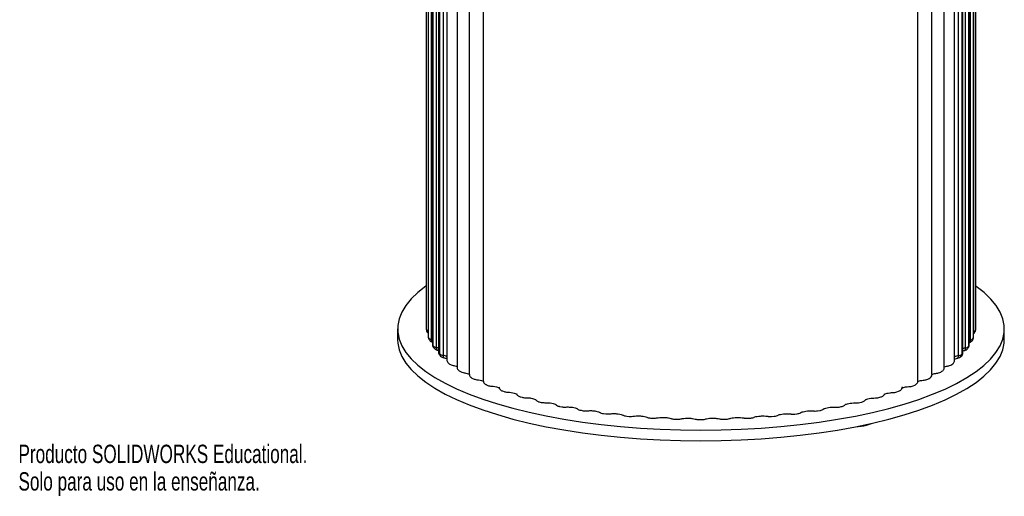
# Paper-space layout '_Dimétrica' of a CAD drawing. Header units: millimetres. Extents: x -264 to 96, y -298 to 347.
# Tile 1 of 4: x -263 to -4, y -298 to -173. Entities that reach past the tile are written whole.
import ezdxf

# ---------------------------------------------------------------- set-up
doc = ezdxf.new("R2010")
doc.units = ezdxf.units.MM
doc.styles.add('SLDTEXTSTYLE0', font='TXT', dxfattribs={"width": 0.7})

psp = doc.layouts.new('_Dimétrica')

# ---------------------------------------------------------------- linework, layer by layer
at = {"color": 7, "linetype": 'Continuous', "lineweight": 25}
for p, q in [((-156.04, -152.46), (-156.04, -254.29)), ((-156.03, -152.49), (-156.03, -254.31)), ((-156.01, -254.54), (-156.01, -152.71)), ((-11.18, -152.83), (-11.18, -254.65)), ((-11.15, -254.4), (-11.15, -152.57)), ((-11.15, -254.42), (-11.15, -152.6)), ((-11.14, -252.51), (-11.14, -150.68)), ((-155.51, -154.56), (-155.51, -256.39)), ((-155.5, -154.65), (-155.5, -256.47)), ((-155.41, -256.7), (-155.41, -154.87)), ((-154.73, -155.29), (-154.73, -257.11)), ((-12.49, -257.22), (-12.49, -155.4)), ((-11.81, -154.98), (-11.81, -256.81)), ((-11.72, -256.58), (-11.72, -154.76)), ((-11.7, -256.5), (-11.7, -154.67)), ((-154.43, -156.64), (-154.43, -258.47)), ((-154.38, -156.79), (-154.38, -258.61)), ((-154.23, -258.83), (-154.23, -157.01)), ((-153.45, -157.4), (-153.45, -259.22)), ((-13.81, -259.33), (-13.81, -157.51)), ((-13.02, -157.12), (-13.02, -258.94)), ((-12.87, -258.72), (-12.87, -156.9)), ((-12.82, -258.57), (-12.82, -156.75)), ((-152.79, -158.68), (-152.79, -260.5)), ((-152.69, -158.88), (-152.69, -260.7)), ((-152.49, -260.92), (-152.49, -159.09)), ((-151.6, -159.46), (-151.6, -261.29)), ((-150.61, -160.66), (-150.61, -262.48)), ((-16.69, -262.58), (-16.69, -160.76)), ((-15.68, -261.39), (-15.68, -159.57)), ((-14.79, -159.2), (-14.79, -261.03)), ((-14.58, -260.81), (-14.58, -158.99)), ((-14.49, -260.61), (-14.49, -158.78)), ((-147.9, -162.56), (-147.9, -264.39)), ((-19.43, -264.48), (-19.43, -162.66)), ((-144.69, -164.38), (-144.69, -266.2)), ((-141.01, -166.1), (-141.01, -267.92)), ((-26.36, -268.01), (-26.36, -166.18)), ((-22.66, -266.3), (-22.66, -164.47)), ((-163.59, -254.34), (-163.59, -257.17)), ((-156.04, -254.29), (-156.03, -254.31)), ((-156.03, -254.31), (-156.03, -254.41)), ((-156.03, -254.41), (-156, -254.66)), ((-11.16, -254.54), (-11.17, -254.4)), ((-3.59, -257.17), (-3.59, -254.34)), ((-155.5, -256.39), (-155.44, -256.79)), ((-155.44, -256.79), (-155.34, -257.03)), ((-11.88, -257.15), (-11.78, -256.91)), ((-11.78, -256.91), (-11.71, -256.5)), ((-11.19, -254.79), (-11.16, -254.54)), ((-154.24, -259.09), (-154.08, -259.32)), ((-13.18, -259.44), (-13.01, -259.21)), ((-153.1, -259.92), (-152.79, -260.01)), ((-152.46, -261.29), (-152.25, -261.52)), ((-15.03, -261.63), (-14.82, -261.4)), ((-14.57, -260.15), (-14.16, -260.03)), ((-150.15, -263.39), (-149.88, -263.61)), ((-17.43, -263.71), (-17.16, -263.5)), ((-147.32, -265.39), (-146.99, -265.59)), ((-143.99, -267.28), (-143.61, -267.47)), ((-23.75, -267.56), (-23.37, -267.37)), ((-20.34, -265.69), (-20.02, -265.49)), ((-140.19, -269.05), (-139.77, -269.22)), ((-30.52, -269.62), (-30.52, -269.73)), ((-27.62, -269.31), (-27.19, -269.13)), ((-135.94, -270.69), (-135.48, -270.85)), ((-131.29, -272.19), (-130.78, -272.34)), ((-36.65, -272.42), (-36.14, -272.27)), ((-31.93, -270.93), (-31.46, -270.77)), ((-126.26, -273.55), (-125.71, -273.68)), ((-120.89, -274.75), (-120.31, -274.87)), ((-47.15, -274.92), (-46.57, -274.81)), ((-41.73, -273.75), (-41.19, -273.62)), ((-115.22, -275.78), (-114.62, -275.88)), ((-110.24, -276.34), (-110.23, -276.35)), ((-109.3, -276.64), (-108.68, -276.72)), ((-103.18, -277.32), (-102.54, -277.38)), ((-96.91, -277.81), (-96.25, -277.85)), ((-71.25, -277.87), (-70.59, -277.83)), ((-64.96, -277.41), (-64.31, -277.35)), ((-58.81, -276.76), (-58.18, -276.68)), ((-52.86, -275.93), (-52.25, -275.83)), ((-90.53, -278.12), (-89.86, -278.14)), ((-84.09, -278.23), (-83.42, -278.23)), ((-77.65, -278.15), (-76.98, -278.13))]:
    psp.add_line(p, q, dxfattribs=at)
at = {"color": 8, "linetype": 'Continuous', "lineweight": 25}
for p, q in [((-11.16, -254.54), (-11.15, -254.42)), ((-11.15, -254.42), (-11.15, -254.4)), ((-156.01, -254.54), (-156, -254.67)), ((-11.19, -254.79), (-11.18, -254.65)), ((-150.61, -262.48), (-150.6, -262.5)), ((-19.43, -264.51), (-19.43, -264.48)), ((-90.53, -278.12), (-90.53, -278.12)), ((-76.98, -278.13), (-76.98, -278.13))]:
    psp.add_line(p, q, dxfattribs=at)
at = {"color": 7, "linetype": 'Continuous', "lineweight": 25, "flags": 128}
for points in [[(-156.02, -243.02), (-156.13, -243.1), (-158.22, -244.74), (-159.98, -246.42), (-161.39, -248.14), (-162.46, -249.88), (-163.18, -251.65), (-163.54, -253.43), (-163.54, -255.21), (-163.19, -256.99), (-162.48, -258.76), (-161.42, -260.5), (-160.01, -262.22), (-158.26, -263.91), (-156.18, -265.55), (-153.77, -267.14), (-151.05, -268.67), (-148.03, -270.14), (-144.72, -271.54), (-141.13, -272.86), (-137.29, -274.1), (-133.21, -275.26), (-128.91, -276.31), (-124.41, -277.27), (-119.72, -278.13), (-114.87, -278.88), (-109.88, -279.52), (-104.78, -280.05), (-99.58, -280.47), (-94.31, -280.77), (-88.99, -280.95), (-83.64, -281.01), (-78.3, -280.95), (-72.98, -280.77), (-67.71, -280.48), (-62.51, -280.06), (-57.4, -279.54), (-52.41, -278.9), (-47.56, -278.15), (-42.87, -277.29), (-38.36, -276.34), (-34.05, -275.28)], [(-34.05, -275.28), (-29.97, -274.13), (-26.12, -272.89), (-22.53, -271.57), (-19.22, -270.17), (-16.19, -268.7), (-13.46, -267.17), (-11.04, -265.58), (-8.95, -263.94), (-7.2, -262.26), (-5.78, -260.54), (-4.71, -258.79), (-3.99, -257.03), (-3.63, -255.25), (-3.63, -253.47), (-3.98, -251.69), (-4.69, -249.92), (-5.75, -248.18), (-7.16, -246.46), (-8.91, -244.77), (-10.99, -243.13), (-11.14, -243.03)], [(-163.59, -257.17), (-163.54, -258.04), (-163.19, -259.82), (-162.48, -261.58), (-161.42, -263.33), (-160.01, -265.05), (-158.26, -266.73), (-156.18, -268.37), (-153.77, -269.97), (-151.05, -271.5), (-148.03, -272.97), (-144.72, -274.37), (-141.13, -275.69), (-137.29, -276.93), (-133.21, -278.08), (-128.91, -279.14), (-124.41, -280.1), (-119.72, -280.96), (-114.87, -281.71), (-109.88, -282.35), (-104.78, -282.88), (-99.58, -283.3), (-94.31, -283.59), (-88.99, -283.77), (-83.64, -283.83), (-78.3, -283.78), (-72.98, -283.6), (-67.71, -283.3), (-62.51, -282.89), (-57.4, -282.37), (-52.41, -281.73), (-47.56, -280.98), (-42.87, -280.12), (-38.36, -279.16), (-34.05, -278.11)], [(-34.05, -278.11), (-29.97, -276.96), (-26.12, -275.72), (-22.53, -274.4), (-19.22, -273), (-16.19, -271.53), (-13.46, -270), (-11.04, -268.41), (-8.95, -266.77), (-7.2, -265.09), (-5.78, -263.37), (-4.71, -261.62), (-3.99, -259.86), (-3.63, -258.08), (-3.59, -257.17)]]:
    psp.add_lwpolyline(points, dxfattribs=at)
at = {"color": 8, "linetype": 'Continuous', "lineweight": 25, "flags": 128}
for points in [[(-11.15, -252.58), (-11.14, -252.54), (-11.14, -252.51)], [(-155.51, -256.39), (-155.51, -256.41), (-155.5, -256.47)], [(-155.5, -256.47), (-155.48, -256.66), (-155.44, -256.79)], [(-155.41, -256.7), (-155.39, -256.88), (-155.34, -257.04)], [(-11.88, -257.15), (-11.83, -256.99), (-11.81, -256.81)], [(-11.78, -256.91), (-11.74, -256.77), (-11.72, -256.58)], [(-11.72, -256.58), (-11.7, -256.52), (-11.7, -256.5)], [(-154.73, -257.11), (-154.44, -257.21), (-154.43, -257.22)], [(-12.82, -257.33), (-12.79, -257.32), (-12.49, -257.22)], [(-151.6, -261.29), (-151.59, -261.46), (-151.56, -261.62), (-151.51, -261.76), (-151.45, -261.87), (-151.37, -261.94), (-151.29, -261.98)], [(-15.99, -262.08), (-15.91, -262.05), (-15.83, -261.97), (-15.77, -261.87), (-15.72, -261.73), (-15.69, -261.57), (-15.68, -261.39)], [(-150.18, -263.37), (-150.18, -263.37), (-150.15, -263.39)], [(-39.92, -279.69), (-38.86, -279.34), (-38.61, -279.22)]]:
    psp.add_lwpolyline(points, dxfattribs=at)
at = {"color": 7, "linetype": 'Continuous', "lineweight": 25}
for centre, radius, start, end in [((-147.86, -253.38), 8.23, 186.4866, 188.0716), ((-19.36, -253.38), 8.27, 351.1434, 352.7232), ((-146.36, -252.95), 9.8, 201.0595, 202.471), ((-154.58, -256.1), 1.02, 215.719, 261.2161), ((-12.65, -256.19), 1.04, 278.7502, 323.7507), ((-20.94, -252.9), 9.92, 336.8357, 338.2349), ((-143.4, -251.33), 13.17, 213.534, 214.6924), ((-153.26, -257.86), 1.37, 224.8406, 261.9708), ((-14, -257.95), 1.39, 277.9839, 314.744), ((-23.96, -251.2), 13.4, 324.741, 325.8861), ((-139.15, -247.81), 18.7, 223.5815, 224.4988), ((-151.38, -259.5), 1.8, 232.0239, 262.9388), ((-15.9, -259.58), 1.82, 277.0061, 307.6464), ((-28.28, -247.57), 19.05, 315.0532, 315.9591)]:
    psp.add_arc(centre, radius, start, end, dxfattribs=at)
at = {"color": 8, "linetype": 'Continuous', "lineweight": 25}
for centre, radius, start, end in [((-155.36, -254.26), 0.704, 203.3784, 257.4215), ((-11.85, -254.35), 0.728, 281.5271, 335.7244), ((-154.02, -257.2), 0.717, 172.8876, 235.5838), ((-154.17, -258.46), 0.255, 180.8617, 215.3932), ((-153.51, -258.61), 0.866, 179.741, 213.3581), ((-153.37, -258.83), 0.865, 179.7147, 214.7343), ((-152.8, -259.33), 0.66, 170.1514, 243.1925), ((-154.01, -261.85), 2.69, 62.9482, 77.9323), ((-13.25, -261.97), 2.7, 101.9084, 117.2729), ((-14.45, -259.44), 0.658, 296.5979, 9.981), ((-13.88, -258.94), 0.864, 324.7451, 0.2981), ((-13.73, -258.72), 0.865, 326.0598, 0.2714), ((-13.07, -258.57), 0.257, 323.9607, 359.0543), ((-13.19, -257.31), 0.705, 302.0198, 7.5028), ((-152.5, -260.49), 0.29, 182.4067, 227.4124), ((-151.85, -260.71), 0.845, 179.3126, 223.2004), ((-151.64, -260.93), 0.843, 179.2641, 224.2271), ((-151.97, -263.84), 2.58, 58.0109, 81.6799), ((-15.32, -263.95), 2.59, 98.1666, 122.2044), ((-15.64, -261.04), 0.842, 315.4512, 0.7586), ((-15.43, -260.82), 0.844, 316.3677, 0.7104), ((-14.78, -260.59), 0.293, 312.0579, 357.4504), ((-43.55, -264.95), 15.19, 272.7245, 283.8213)]:
    psp.add_arc(centre, radius, start, end, dxfattribs=at)
at = {"color": 7, "linetype": 'Continuous', "lineweight": 25}
for points, knots in [([(-11.15, -252.66), (-11.15, -252.66), (-11.12, -252.57), (-11.13, -252.47), (-11.14, -252.38)], [0, 0, 0, 0, 0.043404, 1, 1, 1, 1]), ([(-156, -254.66), (-155.96, -254.8), (-155.89, -255.06), (-155.69, -255.31), (-155.56, -255.4), (-155.51, -255.43)], [0, 0, 0, 0, 0.45248, 0.82398, 1, 1, 1, 1]), ([(-155.34, -257.03), (-155.27, -257.17), (-155.13, -257.4), (-154.81, -257.64), (-154.55, -257.76), (-154.39, -257.81), (-154.36, -257.82)], [0, 0, 0, 0, 0.334649, 0.594494, 0.924334, 1, 1, 1, 1]), ([(-11.7, -255.56), (-11.61, -255.5), (-11.42, -255.35), (-11.25, -255.06), (-11.21, -254.85), (-11.19, -254.79)], [0, 0, 0, 0, 0.359314, 0.789125, 1, 1, 1, 1]), ([(-154.42, -258.46), (-154.42, -258.49), (-154.44, -258.65), (-154.36, -258.87), (-154.27, -259.04), (-154.24, -259.09)], [0, 0, 0, 0, 0.110144, 0.743248, 1, 1, 1, 1]), ([(-154.08, -259.32), (-153.96, -259.45), (-153.76, -259.67), (-153.41, -259.84), (-153.19, -259.9), (-153.1, -259.92)], [0, 0, 0, 0, 0.422656, 0.745303, 1, 1, 1, 1]), ([(-14.16, -260.03), (-14.03, -260), (-13.75, -259.92), (-13.41, -259.72), (-13.24, -259.52), (-13.18, -259.44)], [0, 0, 0, 0, 0.32609, 0.755794, 1, 1, 1, 1]), ([(-13.01, -259.21), (-12.94, -259.08), (-12.83, -258.88), (-12.83, -258.66), (-12.84, -258.57)], [0, 0, 0, 0, 0.635055, 1, 1, 1, 1]), ([(-12.87, -257.93), (-12.74, -257.89), (-12.49, -257.8), (-12.12, -257.56), (-11.96, -257.29), (-11.88, -257.15)], [0, 0, 0, 0, 0.309304, 0.64739, 1, 1, 1, 1]), ([(-152.77, -260.5), (-152.77, -260.56), (-152.79, -260.76), (-152.67, -261.04), (-152.53, -261.22), (-152.46, -261.29)], [0, 0, 0, 0, 0.1989209, 0.6567169, 1, 1, 1, 1]), ([(-152.25, -261.52), (-152.12, -261.62), (-151.87, -261.82), (-151.53, -261.93), (-151.33, -261.97), (-151.29, -261.98)], [0, 0, 0, 0, 0.453041, 0.87539, 1, 1, 1, 1]), ([(-151.29, -261.98), (-151.15, -262.01), (-150.84, -262.08), (-150.64, -262.16), (-150.52, -262.21)], [0, 0, 0, 0, 0.418894, 1, 1, 1, 1]), ([(-16.79, -262.32), (-16.69, -262.27), (-16.48, -262.19), (-16.15, -262.12), (-16, -262.08)], [0, 0, 0, 0, 0.515018, 1, 1, 1, 1]), ([(-16, -262.08), (-15.87, -262.06), (-15.55, -261.98), (-15.24, -261.82), (-15.06, -261.65), (-15.03, -261.63)], [0, 0, 0, 0, 0.34149, 0.896294, 1, 1, 1, 1]), ([(-14.82, -261.4), (-14.73, -261.3), (-14.57, -261.08), (-14.46, -260.78), (-14.49, -260.62), (-14.5, -260.6)], [0, 0, 0, 0, 0.465348, 0.932686, 1, 1, 1, 1]), ([(-150.59, -262.48), (-150.58, -262.61), (-150.57, -262.86), (-150.39, -263.18), (-150.22, -263.32), (-150.15, -263.39)], [0, 0, 0, 0, 0.347638, 0.700175, 1, 1, 1, 1]), ([(-149.88, -263.61), (-149.75, -263.68), (-149.47, -263.87), (-149.13, -263.93), (-148.93, -263.97)], [0, 0, 0, 0, 0.438675, 1, 1, 1, 1]), ([(-148.93, -263.97), (-148.8, -264), (-148.4, -264.07), (-148.02, -264.18), (-147.91, -264.24), (-147.9, -264.25)], [0, 0, 0, 0, 0.329064, 0.937044, 1, 1, 1, 1]), ([(-147.88, -264.39), (-147.89, -264.43), (-147.91, -264.61), (-147.79, -264.91), (-147.58, -265.2), (-147.4, -265.33), (-147.32, -265.39)], [0, 0, 0, 0, 0.112239, 0.442643, 0.732861, 1, 1, 1, 1]), ([(-20.02, -265.49), (-19.89, -265.4), (-19.67, -265.22), (-19.46, -264.85), (-19.44, -264.6), (-19.44, -264.49)], [0, 0, 0, 0, 0.392703, 0.730475, 1, 1, 1, 1]), ([(-19.43, -264.36), (-19.4, -264.34), (-19.27, -264.28), (-18.9, -264.17), (-18.53, -264.1), (-18.38, -264.07)], [0, 0, 0, 0, 0.139823, 0.64112, 1, 1, 1, 1]), ([(-18.38, -264.07), (-18.25, -264.05), (-17.9, -263.99), (-17.62, -263.82), (-17.43, -263.71)], [0, 0, 0, 0, 0.35384, 1, 1, 1, 1]), ([(-17.16, -263.5), (-17.06, -263.4), (-16.86, -263.21), (-16.7, -262.87), (-16.71, -262.65), (-16.71, -262.58)], [0, 0, 0, 0, 0.40372, 0.791712, 1, 1, 1, 1]), ([(-146.99, -265.59), (-146.87, -265.65), (-146.59, -265.8), (-146.25, -265.86), (-146.06, -265.89)], [0, 0, 0, 0, 0.427407, 1, 1, 1, 1]), ([(-146.06, -265.89), (-145.91, -265.91), (-145.49, -265.97), (-144.99, -266.1), (-144.81, -266.19), (-144.74, -266.22)], [0, 0, 0, 0, 0.263416, 0.756026, 1, 1, 1, 1]), ([(-144.69, -266.21), (-144.68, -266.36), (-144.65, -266.62), (-144.43, -266.95), (-144.21, -267.15), (-144.05, -267.24), (-143.99, -267.28)], [0, 0, 0, 0, 0.308571, 0.575462, 0.835578, 1, 1, 1, 1]), ([(-143.61, -267.47), (-143.5, -267.52), (-143.21, -267.64), (-142.88, -267.68), (-142.68, -267.71)], [0, 0, 0, 0, 0.418978, 1, 1, 1, 1]), ([(-23.37, -267.37), (-23.23, -267.28), (-22.97, -267.13), (-22.73, -266.74), (-22.63, -266.45), (-22.66, -266.3), (-22.66, -266.29)], [0, 0, 0, 0, 0.3812, 0.680527, 0.979941, 1, 1, 1, 1]), ([(-22.57, -266.3), (-22.49, -266.26), (-22.27, -266.17), (-21.79, -266.05), (-21.41, -266), (-21.28, -265.98)], [0, 0, 0, 0, 0.28679, 0.756425, 1, 1, 1, 1]), ([(-21.28, -265.98), (-21.15, -265.97), (-20.81, -265.92), (-20.53, -265.78), (-20.34, -265.69)], [0, 0, 0, 0, 0.362857, 1, 1, 1, 1]), ([(-142.68, -267.71), (-142.53, -267.72), (-142.08, -267.77), (-141.48, -267.91), (-141.04, -268.06), (-140.88, -268.19), (-140.9, -268.16), (-140.91, -268.16)], [0, 0, 0, 0, 0.164317, 0.474533, 0.734197, 0.941914, 1, 1, 1, 1]), ([(-140.99, -267.92), (-141, -268), (-141, -268.21), (-140.86, -268.52), (-140.62, -268.8), (-140.39, -268.96), (-140.23, -269.03), (-140.19, -269.05)], [0, 0, 0, 0, 0.154332, 0.411131, 0.644088, 0.891388, 1, 1, 1, 1]), ([(-139.77, -269.22), (-139.65, -269.27), (-139.36, -269.37), (-139.03, -269.4), (-138.83, -269.42)], [0, 0, 0, 0, 0.412623, 1, 1, 1, 1]), ([(-138.83, -269.42), (-138.67, -269.43), (-138.21, -269.46), (-137.55, -269.58), (-137.03, -269.75), (-136.78, -269.89), (-136.78, -269.89), (-136.78, -269.89)], [0, 0, 0, 0, 0.150524, 0.436789, 0.683067, 0.888372, 1, 1, 1, 1]), ([(-136.88, -269.63), (-136.85, -269.77), (-136.79, -270.03), (-136.55, -270.34), (-136.27, -270.56), (-136.06, -270.64), (-135.94, -270.69)], [0, 0, 0, 0, 0.278481, 0.510227, 0.747439, 1, 1, 1, 1]), ([(-31.46, -270.77), (-31.33, -270.72), (-31.08, -270.61), (-30.76, -270.33), (-30.57, -270.01), (-30.54, -269.8), (-30.52, -269.73)], [0, 0, 0, 0, 0.291718, 0.586111, 0.858262, 1, 1, 1, 1]), ([(-30.62, -269.98), (-30.62, -269.98), (-30.64, -270.01), (-30.52, -269.91), (-30.2, -269.78), (-29.61, -269.62), (-29.01, -269.53), (-28.63, -269.51), (-28.55, -269.5)], [0, 0, 0, 0, 0.0369573, 0.2076776, 0.4045317, 0.6509207, 0.9231457, 1, 1, 1, 1]), ([(-28.55, -269.5), (-28.43, -269.49), (-28.09, -269.47), (-27.8, -269.37), (-27.62, -269.31)], [0, 0, 0, 0, 0.375161, 1, 1, 1, 1]), ([(-27.19, -269.13), (-27.06, -269.07), (-26.8, -268.94), (-26.5, -268.6), (-26.36, -268.24), (-26.37, -268.02), (-26.38, -267.94)], [0, 0, 0, 0, 0.303285, 0.589917, 0.855664, 1, 1, 1, 1]), ([(-26.3, -268.17), (-26.27, -268.15), (-26.15, -268.09), (-25.71, -267.95), (-25.16, -267.85), (-24.78, -267.81), (-24.68, -267.8)], [0, 0, 0, 0, 0.122381, 0.460597, 0.854512, 1, 1, 1, 1]), ([(-24.68, -267.8), (-24.55, -267.78), (-24.22, -267.75), (-23.93, -267.63), (-23.75, -267.56)], [0, 0, 0, 0, 0.3697843, 1, 1, 1, 1]), ([(-135.48, -270.85), (-135.36, -270.89), (-135.07, -270.97), (-134.74, -271), (-134.54, -271.01)], [0, 0, 0, 0, 0.407722, 1, 1, 1, 1]), ([(-134.54, -271.01), (-134.38, -271.02), (-133.9, -271.04), (-133.17, -271.14), (-132.56, -271.31), (-132.23, -271.48), (-132.21, -271.49), (-132.2, -271.5)], [0, 0, 0, 0, 0.138882, 0.404479, 0.662743, 0.862155, 1, 1, 1, 1]), ([(-132.27, -271.38), (-132.2, -271.51), (-132.08, -271.75), (-131.76, -272), (-131.51, -272.12), (-131.33, -272.18), (-131.29, -272.19)], [0, 0, 0, 0, 0.3266, 0.581029, 0.893826, 1, 1, 1, 1]), ([(-130.78, -272.34), (-130.66, -272.37), (-130.37, -272.45), (-130.04, -272.46), (-129.84, -272.46)], [0, 0, 0, 0, 0.403821, 1, 1, 1, 1]), ([(-129.84, -272.46), (-129.67, -272.47), (-129.19, -272.47), (-128.43, -272.55), (-127.72, -272.72), (-127.32, -272.88), (-127.19, -272.98), (-127.21, -272.96), (-127.21, -272.96)], [0, 0, 0, 0, 0.128702, 0.375834, 0.618004, 0.817181, 0.974846, 1, 1, 1, 1]), ([(-40.23, -273.03), (-40.23, -273.03), (-40.24, -273.05), (-40.13, -272.96), (-39.81, -272.82), (-39.22, -272.67), (-38.44, -272.55), (-37.87, -272.54), (-37.59, -272.53)], [0, 0, 0, 0, 0.030775, 0.174794, 0.342337, 0.551975, 0.784063, 1, 1, 1, 1]), ([(-37.59, -272.53), (-37.46, -272.53), (-37.13, -272.53), (-36.83, -272.46), (-36.65, -272.42)], [0, 0, 0, 0, 0.382927, 1, 1, 1, 1]), ([(-36.14, -272.27), (-36.01, -272.22), (-35.75, -272.14), (-35.42, -271.9), (-35.23, -271.64), (-35.16, -271.48), (-35.15, -271.46)], [0, 0, 0, 0, 0.306726, 0.63444, 0.952209, 1, 1, 1, 1]), ([(-35.21, -271.58), (-35.21, -271.57), (-35.21, -271.57), (-34.97, -271.43), (-34.51, -271.29), (-33.79, -271.14), (-33.18, -271.1), (-32.87, -271.09)], [0, 0, 0, 0, 0.118327, 0.283637, 0.489062, 0.731141, 1, 1, 1, 1]), ([(-32.87, -271.09), (-32.74, -271.08), (-32.41, -271.06), (-32.11, -270.98), (-31.93, -270.93)], [0, 0, 0, 0, 0.379431, 1, 1, 1, 1]), ([(-127.24, -272.93), (-127.13, -273.06), (-126.93, -273.28), (-126.58, -273.46), (-126.36, -273.52), (-126.26, -273.55)], [0, 0, 0, 0, 0.4140965, 0.7253731, 1, 1, 1, 1]), ([(-125.71, -273.68), (-125.59, -273.71), (-125.29, -273.77), (-124.96, -273.77), (-124.76, -273.77)], [0, 0, 0, 0, 0.400598, 1, 1, 1, 1]), ([(-124.76, -273.77), (-124.6, -273.77), (-124.12, -273.76), (-123.33, -273.82), (-122.56, -273.97), (-122.06, -274.13), (-121.86, -274.26), (-121.86, -274.26), (-121.86, -274.27)], [0, 0, 0, 0, 0.119889, 0.350689, 0.578473, 0.77148, 0.92835, 1, 1, 1, 1]), ([(-121.85, -274.27), (-121.72, -274.38), (-121.48, -274.58), (-121.14, -274.69), (-120.94, -274.74), (-120.89, -274.75)], [0, 0, 0, 0, 0.455386, 0.862864, 1, 1, 1, 1]), ([(-120.31, -274.87), (-120.19, -274.89), (-119.88, -274.94), (-119.55, -274.93), (-119.36, -274.92)], [0, 0, 0, 0, 0.39782, 1, 1, 1, 1]), ([(-119.36, -274.92), (-119.19, -274.92), (-118.72, -274.89), (-117.91, -274.93), (-117.09, -275.05), (-116.5, -275.22), (-116.23, -275.36), (-116.18, -275.39), (-116.17, -275.41)], [0, 0, 0, 0, 0.116734, 0.341568, 0.565122, 0.75947, 0.924516, 1, 1, 1, 1]), ([(-51.31, -275.46), (-51.28, -275.44), (-51.21, -275.39), (-50.89, -275.25), (-50.31, -275.09), (-49.5, -274.98), (-48.72, -274.95), (-48.26, -274.97), (-48.1, -274.98)], [0, 0, 0, 0, 0.111927, 0.265425, 0.45591, 0.667177, 0.888734, 1, 1, 1, 1]), ([(-48.1, -274.98), (-47.98, -274.98), (-47.65, -275), (-47.34, -274.95), (-47.15, -274.92)], [0, 0, 0, 0, 0.3885155, 1, 1, 1, 1]), ([(-46.57, -274.81), (-46.45, -274.78), (-46.14, -274.7), (-45.82, -274.54), (-45.64, -274.37), (-45.61, -274.33)], [0, 0, 0, 0, 0.3394767, 0.875055, 1, 1, 1, 1]), ([(-45.6, -274.33), (-45.6, -274.32), (-45.59, -274.31), (-45.37, -274.19), (-44.93, -274.04), (-44.22, -273.9), (-43.43, -273.83), (-42.9, -273.83), (-42.68, -273.84)], [0, 0, 0, 0, 0.0943722, 0.2361529, 0.4112188, 0.6191241, 0.8415401, 1, 1, 1, 1]), ([(-42.68, -273.84), (-42.55, -273.84), (-42.23, -273.84), (-41.92, -273.78), (-41.73, -273.75)], [0, 0, 0, 0, 0.385893, 1, 1, 1, 1]), ([(-41.19, -273.62), (-41.07, -273.58), (-40.79, -273.5), (-40.45, -273.3), (-40.27, -273.09), (-40.21, -273)], [0, 0, 0, 0, 0.323764, 0.738472, 1, 1, 1, 1]), ([(-116.17, -275.41), (-116.04, -275.49), (-115.76, -275.67), (-115.41, -275.74), (-115.22, -275.78)], [0, 0, 0, 0, 0.440528, 1, 1, 1, 1]), ([(-114.62, -275.88), (-114.49, -275.9), (-114.18, -275.94), (-113.86, -275.92), (-113.66, -275.91)], [0, 0, 0, 0, 0.395316, 1, 1, 1, 1]), ([(-113.66, -275.91), (-113.5, -275.9), (-113.03, -275.86), (-112.22, -275.87), (-111.32, -275.98), (-110.65, -276.14), (-110.34, -276.28), (-110.26, -276.33), (-110.24, -276.34)], [0, 0, 0, 0, 0.11635, 0.340261, 0.564514, 0.782826, 0.958196, 1, 1, 1, 1]), ([(-110.24, -276.34), (-110.12, -276.4), (-109.84, -276.55), (-109.5, -276.61), (-109.3, -276.64)], [0, 0, 0, 0, 0.4288, 1, 1, 1, 1]), ([(-108.68, -276.72), (-108.55, -276.73), (-108.23, -276.77), (-107.91, -276.74), (-107.72, -276.72)], [0, 0, 0, 0, 0.392951, 1, 1, 1, 1]), ([(-107.72, -276.72), (-107.57, -276.7), (-107.11, -276.65), (-106.3, -276.64), (-105.37, -276.72), (-104.63, -276.87), (-104.25, -277.01), (-104.13, -277.07), (-104.12, -277.07)], [0, 0, 0, 0, 0.115833, 0.338242, 0.562343, 0.782512, 0.966779, 1, 1, 1, 1]), ([(-104.12, -277.07), (-104, -277.13), (-103.72, -277.25), (-103.38, -277.3), (-103.18, -277.32)], [0, 0, 0, 0, 0.42002, 1, 1, 1, 1]), ([(-102.54, -277.38), (-102.41, -277.39), (-102.09, -277.41), (-101.77, -277.37), (-101.58, -277.35)], [0, 0, 0, 0, 0.390604, 1, 1, 1, 1]), ([(-101.58, -277.35), (-101.43, -277.33), (-101.01, -277.27), (-100.2, -277.23), (-99.26, -277.28), (-98.45, -277.41), (-98.02, -277.54), (-97.86, -277.61), (-97.84, -277.61)], [0, 0, 0, 0, 0.115276, 0.335722, 0.559142, 0.780692, 0.971532, 1, 1, 1, 1]), ([(-97.84, -277.61), (-97.72, -277.66), (-97.44, -277.76), (-97.1, -277.79), (-96.91, -277.81)], [0, 0, 0, 0, 0.413415, 1, 1, 1, 1]), ([(-96.25, -277.85), (-96.12, -277.86), (-95.8, -277.87), (-95.49, -277.82), (-95.3, -277.79)], [0, 0, 0, 0, 0.388162, 1, 1, 1, 1]), ([(-95.3, -277.79), (-95.16, -277.77), (-94.75, -277.7), (-93.97, -277.63), (-93.02, -277.65), (-92.16, -277.76), (-91.67, -277.88), (-91.48, -277.95), (-91.46, -277.96)], [0, 0, 0, 0, 0.114703, 0.332678, 0.555067, 0.777624, 0.973945, 1, 1, 1, 1]), ([(-88.91, -278.05), (-88.78, -278.02), (-88.41, -277.94), (-87.66, -277.85), (-86.71, -277.84), (-85.81, -277.92), (-85.28, -278.03), (-85.06, -278.1), (-85.03, -278.1)], [0, 0, 0, 0, 0.1141187, 0.3289941, 0.5499545, 0.7730156, 0.9738368, 1, 1, 1, 1]), ([(-82.48, -278.11), (-82.36, -278.07), (-82.03, -277.98), (-81.31, -277.88), (-80.38, -277.84), (-79.46, -277.89), (-78.88, -277.99), (-78.63, -278.05), (-78.59, -278.05)], [0, 0, 0, 0, 0.113525, 0.324491, 0.543525, 0.766473, 0.970981, 1, 1, 1, 1]), ([(-76.04, -277.97), (-75.94, -277.94), (-75.65, -277.84), (-74.99, -277.72), (-74.09, -277.65), (-73.15, -277.67), (-72.53, -277.75), (-72.25, -277.8), (-72.21, -277.81)], [0, 0, 0, 0, 0.11293, 0.318952, 0.535407, 0.75786, 0.965394, 1, 1, 1, 1]), ([(-72.21, -277.81), (-72.08, -277.83), (-71.78, -277.89), (-71.45, -277.88), (-71.25, -277.87)], [0, 0, 0, 0, 0.39819, 1, 1, 1, 1]), ([(-70.59, -277.83), (-70.47, -277.82), (-70.13, -277.8), (-69.84, -277.7), (-69.66, -277.64)], [0, 0, 0, 0, 0.374482, 1, 1, 1, 1]), ([(-69.66, -277.64), (-69.57, -277.6), (-69.33, -277.51), (-68.73, -277.37), (-67.88, -277.27), (-66.95, -277.26), (-66.28, -277.32), (-65.97, -277.37), (-65.91, -277.38)], [0, 0, 0, 0, 0.112358, 0.312153, 0.525159, 0.746616, 0.956648, 1, 1, 1, 1]), ([(-65.91, -277.38), (-65.79, -277.4), (-65.48, -277.44), (-65.15, -277.42), (-64.96, -277.41)], [0, 0, 0, 0, 0.395657, 1, 1, 1, 1]), ([(-64.31, -277.35), (-64.19, -277.34), (-63.85, -277.3), (-63.56, -277.18), (-63.38, -277.11)], [0, 0, 0, 0, 0.368917, 1, 1, 1, 1]), ([(-63.38, -277.11), (-63.31, -277.08), (-63.12, -276.99), (-62.6, -276.84), (-61.82, -276.72), (-60.91, -276.67), (-60.21, -276.71), (-59.85, -276.75), (-59.77, -276.76)], [0, 0, 0, 0, 0.111869, 0.299117, 0.507313, 0.726886, 0.939049, 1, 1, 1, 1]), ([(-59.77, -276.76), (-59.64, -276.77), (-59.33, -276.8), (-59.01, -276.78), (-58.81, -276.76)], [0, 0, 0, 0, 0.393279, 1, 1, 1, 1]), ([(-58.18, -276.68), (-58.06, -276.66), (-57.71, -276.61), (-57.43, -276.47), (-57.24, -276.38)], [0, 0, 0, 0, 0.36173, 1, 1, 1, 1]), ([(-57.24, -276.38), (-57.2, -276.35), (-57.07, -276.28), (-56.64, -276.13), (-55.95, -275.99), (-55.07, -275.91), (-54.33, -275.91), (-53.92, -275.95), (-53.81, -275.96)], [0, 0, 0, 0, 0.111628, 0.282258, 0.483944, 0.700329, 0.923637, 1, 1, 1, 1]), ([(-53.81, -275.96), (-53.69, -275.96), (-53.37, -275.99), (-53.05, -275.95), (-52.86, -275.93)], [0, 0, 0, 0, 0.390937, 1, 1, 1, 1]), ([(-52.25, -275.83), (-52.13, -275.81), (-51.78, -275.74), (-51.49, -275.57), (-51.31, -275.46)], [0, 0, 0, 0, 0.352375, 1, 1, 1, 1]), ([(-91.46, -277.96), (-91.34, -277.99), (-91.06, -278.08), (-90.72, -278.1), (-90.53, -278.12)], [0, 0, 0, 0, 0.408341, 1, 1, 1, 1]), ([(-89.86, -278.14), (-89.73, -278.14), (-89.4, -278.14), (-89.1, -278.08), (-88.91, -278.05)], [0, 0, 0, 0, 0.385501, 1, 1, 1, 1]), ([(-85.03, -278.1), (-84.91, -278.13), (-84.62, -278.21), (-84.29, -278.22), (-84.09, -278.23)], [0, 0, 0, 0, 0.404322, 1, 1, 1, 1]), ([(-83.42, -278.23), (-83.29, -278.23), (-82.96, -278.22), (-82.66, -278.15), (-82.48, -278.11)], [0, 0, 0, 0, 0.382472, 1, 1, 1, 1]), ([(-78.59, -278.05), (-78.48, -278.08), (-78.18, -278.14), (-77.85, -278.15), (-77.65, -278.15)], [0, 0, 0, 0, 0.401019, 1, 1, 1, 1]), ([(-76.98, -278.13), (-76.85, -278.12), (-76.52, -278.1), (-76.23, -278.02), (-76.04, -277.97)], [0, 0, 0, 0, 0.378885, 1, 1, 1, 1])]:
    psp.add_open_spline(points, degree=3, knots=knots, dxfattribs=at)

# ---------------------------------------------------------------- texts
at = {"color": 7, "linetype": 'Continuous', "char_height": 4.8336, "attachment_point": 1, "style": 'SLDTEXTSTYLE0'}
for s, insert in [('Producto SOLIDWORKS Educational.', (-263.59, -284.85)), ('Solo para uso en la enseñanza.', (-263.59, -292.1))]:
    psp.add_mtext(s, dxfattribs=dict(at, insert=insert))

doc.saveas('drawing.dxf')
